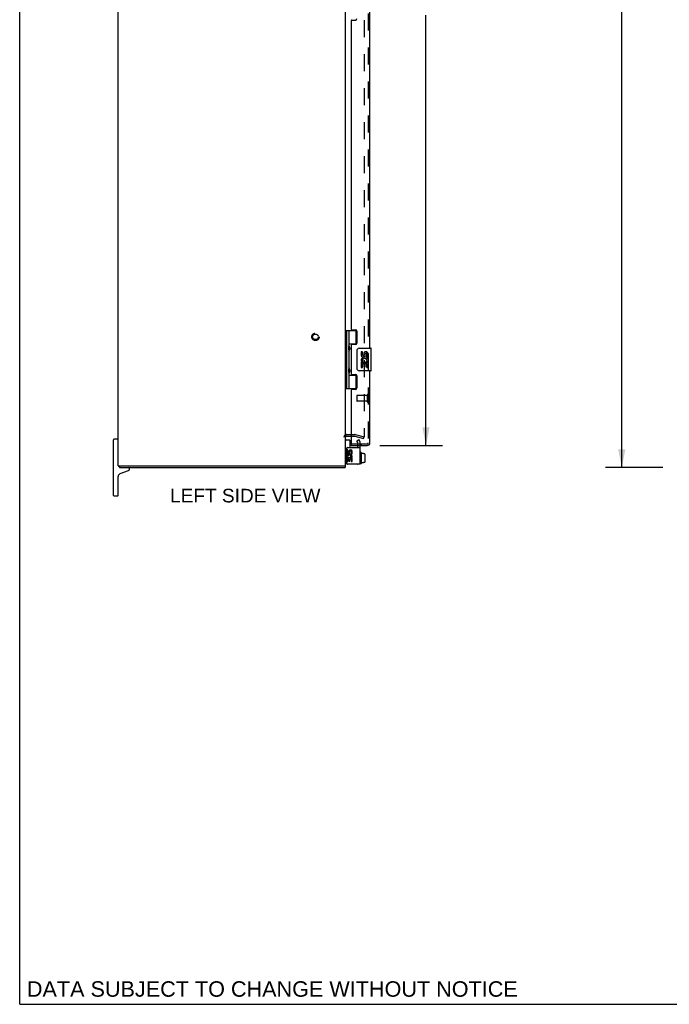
# Model space of a CAD drawing. Header units: inches. Extents: x 0 to 136, y 0 to 88.
# Tile 1 of 9: x 0 to 29, y 0 to 43. Entities that reach past the tile are written whole.
import ezdxf

# ---------------------------------------------------------------- set-up
doc = ezdxf.new("R2010")
doc.units = ezdxf.units.IN
doc.header["$LTSCALE"] = 7.48
doc.header["$MEASUREMENT"] = 0
doc.linetypes.add('HIDDEN', pattern=[0.2, 0.1, -0.1])
doc.layers.get('0').update_dxf_attribs({"linetype": 'CONTINUOUS'})
for name, color, linetype in [('DEFAULT_2', 8, 'HIDDEN'), ('DIMENSIONS', 7, 'CONTINUOUS'), ('DOOR_ASSEMBLY', 7, 'CONTINUOUS')]:
    doc.layers.add(name, color=color, linetype=linetype)
doc.styles.get("Standard").update_dxf_attribs({"font": 'arial.ttf'})
doc.dimstyles.new('DIMSTYLE_1', dxfattribs={"dimtxt": 0.6, "dimasz": 0.8, "dimexe": 0.09, "dimexo": 0.07, "dimgap": 0.0375, "dimtad": 0, "dimtih": 1, "dimtoh": 1, "dimzin": 4, "dimdsep": 46, "dimtxsty": 'Standard', "dimblk": '_FILLED', "dimblk1": '_FILLED', "dimblk2": '_FILLED', "dimcen": 0.09, "dimadec": 3, "dimazin": 1, "dimtfac": 1, "dimtdec": 3, "dimtofl": 0, "dimtmove": 0, "dimatfit": 3, "dimldrblk": '_FILLED', "dimfxl": 0, "dimtolj": 1, "dimtzin": 4, "dimarcsym": 0})

# ---------------------------------------------------------------- blocks, each defined once
blk = doc.blocks.new('_FILLED')
at = {"color": 0, "linetype": 'ByBlock'}
blk.add_solid([(0, 0), (-1, 0.2), (-1, -0.2)], dxfattribs=at)
blk = doc.blocks.new('*D5')
at = {"layer": 'DIMENSIONS', "color": 2, "linetype": 'Continuous'}
for p, q in [((15.84, 64.651), (18.583, 64.651)), ((17.863, 64.651), (17.863, 45.624)), ((17.863, 24.588), (17.863, 43.524)), ((15.84, 24.588), (18.583, 24.588))]:
    blk.add_line(p, q, dxfattribs=at)
at = {"layer": 'DIMENSIONS', "color": 2, "linetype": 'Continuous', "xscale": 0.8, "yscale": 0.8, "zscale": 0.8}
for p, rotation in [((17.863, 64.651), 90), ((17.863, 24.588), 270)]:
    blk.add_blockref('_FILLED', p, dxfattribs=dict(at, rotation=rotation))
at = {"layer": 'DIMENSIONS', "color": 2, "linetype": 'Continuous', "insert": (17.863, 45.324), "char_height": 0.6, "width": 2.51152, "attachment_point": 2, "line_spacing_factor": 0.9}
blk.add_mtext('40.06\\PDOOR', dxfattribs=at)
blk = doc.blocks.new('*D9')
at = {"layer": 'DIMENSIONS', "color": 2, "linetype": 'Continuous'}
for p, q in [((28.277, 65.619), (25.751, 65.619)), ((26.471, 65.619), (26.471, 45.219)), ((26.471, 23.619), (26.471, 44.019)), ((28.277, 23.619), (25.751, 23.619))]:
    blk.add_line(p, q, dxfattribs=at)
at = {"layer": 'DIMENSIONS', "color": 2, "linetype": 'Continuous', "xscale": 0.8, "yscale": 0.8, "zscale": 0.8}
for p, rotation in [((26.471, 65.619), 90), ((26.471, 23.619), 270)]:
    blk.add_blockref('_FILLED', p, dxfattribs=dict(at, rotation=rotation))
at = {"layer": 'DIMENSIONS', "color": 2, "linetype": 'Continuous', "insert": (26.471, 44.919), "char_height": 0.6, "width": 2.09665, "attachment_point": 2, "line_spacing_factor": 0.9}
blk.add_mtext('42.00', dxfattribs=at)

msp = doc.modelspace()

# ---------------------------------------------------------------- linework, layer by layer
at = {"color": 7, "linetype": 'Continuous'}
for p, q in [((0, 0), (0, 88)), ((4.1286, 22.3942), (4.1286, 24.8442)), ((4.3036, 24.8692), (4.1536, 24.8692)), ((14.3686, 24.8318), (14.5061, 24.8318)), ((14.5161, 24.8218), (14.5161, 24.5067)), ((14.9961, 24.2884), (14.9761, 24.2884)), ((15.0061, 24.2784), (15.0061, 23.7914)), ((15.1131, 24.2364), (15.0061, 24.2364)), ((15.1131, 24.2364), (15.1131, 24.221)), ((15.1711, 24.221), (15.1131, 24.221)), ((15.1711, 23.8433), (15.1131, 23.8433)), ((15.1131, 23.8269), (15.1131, 23.8433)), ((15.1811, 24.2098), (15.1811, 23.8546)), ((4.3311, 23.6942), (4.4336, 23.6942)), ((4.3816, 23.6942), (4.3816, 23.6192)), ((4.4207, 23.3508), (4.7891, 23.4848)), ((4.8286, 23.5412), (4.8286, 23.5592)), ((14.2162, 23.6942), (14.3285, 23.6942)), ((14.3056, 23.6942), (14.3056, 23.6192)), ((14.4086, 23.7693), (14.4221, 23.7693)), ((14.9961, 23.7814), (14.9761, 23.7814)), ((15.1131, 23.8269), (15.0061, 23.8269)), ((4.3286, 22.3942), (4.3286, 23.2192)), ((4.1536, 22.3692), (4.3036, 22.3692)), ((0, 0), (136, 0))]:
    msp.add_line(p, q, dxfattribs=at)
at = {"color": 3, "linetype": 'Continuous'}
for p, q in [((4.3286, 23.6942), (4.3286, 65.5442)), ((14.3286, 23.6942), (14.3286, 65.5442)), ((14.3706, 24.9942), (14.5716, 24.9942)), ((14.3621, 24.4467), (14.3621, 23.8293)), ((14.4278, 24.3913), (14.3814, 24.3913)), ((14.3814, 24.3913), (14.3814, 24.2907)), ((14.4221, 24.5067), (14.9661, 24.5067)), ((14.4278, 24.2907), (14.4278, 24.3913)), ((14.4759, 24.3369), (14.4759, 24.286)), ((14.5207, 24.2907), (14.5206, 24.3217)), ((14.567, 24.3217), (14.567, 24.2211)), ((14.6134, 24.2211), (14.6134, 24.3217)), ((14.9661, 23.7693), (14.9661, 24.5067)), ((14.3949, 24.051), (14.3814, 24.051)), ((14.3814, 24.051), (14.3814, 23.8809)), ((14.3814, 23.8809), (14.4278, 23.8809)), ((14.4203, 24.051), (14.4405, 24.0651)), ((14.6134, 24.051), (14.4203, 24.051)), ((14.4278, 24.0046), (14.4759, 24.0046)), ((14.4278, 23.8809), (14.4278, 24.0046)), ((14.4759, 24.0046), (14.4759, 23.9041)), ((14.4759, 23.9041), (14.5206, 23.9041)), ((14.5206, 24.0046), (14.567, 24.0046)), ((14.5206, 23.9041), (14.5206, 24.0046)), ((14.5613, 24.0775), (14.6039, 24.0591)), ((14.567, 24.2211), (14.6134, 24.2211)), ((14.567, 24.0046), (14.567, 23.8809)), ((14.567, 23.8809), (14.6134, 23.8809)), ((14.6134, 23.8809), (14.6134, 24.051)), ((4.3286, 23.6942), (4.3311, 23.6942)), ((4.3816, 23.6192), (14.3056, 23.6192)), ((4.4385, 23.6942), (14.2162, 23.6942)), ((14.9661, 23.7693), (14.4221, 23.7693))]:
    msp.add_line(p, q, dxfattribs=at)
at = {"color": 7, "linetype": 'Continuous'}
for centre, radius, start, end in [((4.1536, 24.8442), 0.025, 90, 180), ((4.3036, 24.8442), 0.025, 0, 90), ((14.3686, 24.7918), 0.04, 90, 180), ((14.5061, 24.8218), 0.01, 0, 90), ((14.9761, 24.2784), 0.01, 90, 180.00001), ((14.9961, 24.2784), 0.01, 359.99999, 90), ((14.4086, 23.8493), 0.08, 180, 270), ((4.4686, 23.7592), 0.14, 207.70557, 231.57346), ((4.7686, 23.5592), 0.06, 0, 90), ((4.7686, 23.5412), 0.06, 290, 360), ((14.848, 23.7849), 0.0162, 253.79096, 286.20904), ((14.9761, 23.7914), 0.01, 179.99999, 270), ((14.9961, 23.7914), 0.01, 270, 0.00001), ((4.4686, 23.2192), 0.14, 110, 180), ((4.1536, 22.3942), 0.025, 180, 270), ((4.3036, 22.3942), 0.025, 270, 360)]:
    msp.add_arc(centre, radius, start, end, dxfattribs=at)
at = {"color": 3, "linetype": 'Continuous'}
for centre, radius, start, end in [((14.3706, 24.9522), 0.042, 90, 180), ((14.4221, 24.4467), 0.06, 90, 180), ((14.451, 24.2907), 0.0696, 180, 360), ((14.451, 24.2907), 0.0232, 180, 261.22946), ((14.4506, 24.2943), 0.0267, 263.42855, 341.76278), ((14.5439, 24.3218), 0.0696, 359.99114, 167.43379), ((14.5438, 24.3217), 0.0232, 0, 180.04847), ((14.4221, 23.8293), 0.06, 180, 270), ((14.495, 24.105), 0.1137, 161.41988, 206.19629), ((14.4974, 24.1052), 0.116, 336.59665, 161.87913), ((14.4974, 24.1052), 0.116, 205.73705, 207.8532), ((14.4974, 24.1052), 0.0696, 336.59665, 215.11217)]:
    msp.add_arc(centre, radius, start, end, dxfattribs=at)
at = {"color": 7, "linetype": 'Continuous'}
for centre, major_axis, ratio, start_param, end_param in [((15.1711, 24.2098), (0, 0.0111), 0.8988338, -1.5707963, 0), ((15.1711, 23.8546), (0, 0.0113), 0.8861604, -3.1415927, -1.5707963)]:
    msp.add_ellipse(centre, major_axis=major_axis, ratio=ratio, start_param=start_param, end_param=end_param, dxfattribs=at)
at = {"layer": 'DEFAULT_2', "color": 8, "linetype": 'HIDDEN'}
for p, q in [((15.1412, 64.2529), (15.1412, 24.9855)), ((14.3706, 25.0692), (14.7292, 25.0692)), ((14.5716, 24.9942), (14.7292, 24.9942)), ((14.7357, 24.9934), (15.1218, 24.8899)), ((14.7551, 25.0658), (15.1412, 24.9623)), ((14.8207, 24.7952), (14.9108, 24.8472)), ((14.8621, 24.7237), (14.8207, 24.7952)), ((14.8621, 24.5067), (14.8621, 24.7237)), ((14.9521, 24.7757), (14.9108, 24.8472)), ((14.9661, 24.5067), (14.9661, 24.7237)), ((15.1218, 24.8899), (15.1412, 24.9623))]:
    msp.add_line(p, q, dxfattribs=at)
for points in [[(15.1267, 24.9705), (15.1264, 24.9705), (15.1248, 24.9706), (15.1231, 24.971)], [(15.1412, 24.9855), (15.1411, 24.9838), (15.1408, 24.9821), (15.1404, 24.9805), (15.1397, 24.9789), (15.1389, 24.9774), (15.1379, 24.976), (15.1368, 24.9748), (15.1356, 24.9737), (15.1342, 24.9727), (15.1328, 24.9719), (15.1313, 24.9713), (15.1297, 24.9708), (15.128, 24.9706), (15.1267, 24.9705)]]:
    msp.add_lwpolyline(points, dxfattribs=at)
for radius in [0.1635, 0.124]:
    msp.add_circle((13.0036, 29.3691), radius, dxfattribs=at)
for centre, radius, start, end in [((14.3706, 24.9522), 0.117, 90, 180), ((14.7292, 24.9692), 0.1, 75, 90), ((14.7292, 24.9692), 0.025, 75, 90), ((14.8621, 24.7237), 0.104, 0, 30)]:
    msp.add_arc(centre, radius, start, end, dxfattribs=at)
at = {"layer": 'DOOR_ASSEMBLY', "color": 8, "linetype": 'HIDDEN'}
for p, q in [((15.3216, 64.5336), (15.3216, 24.7048)), ((14.8216, 26.7768), (14.8216, 26.5488)), ((15.2786, 26.7868), (14.8316, 26.7868)), ((15.2786, 26.5388), (14.8316, 26.5388)), ((15.2786, 26.8048), (15.2786, 26.5208)), ((14.5716, 24.6628), (15.2796, 24.6628)), ((14.8566, 24.6628), (14.8566, 24.5878)), ((15.0128, 24.6628), (15.0128, 24.5878))]:
    msp.add_line(p, q, dxfattribs=at)
at = {"layer": 'DOOR_ASSEMBLY', "color": 3, "linetype": 'Continuous'}
for p, q in [((15.3966, 28.8691), (15.3966, 44.1192)), ((14.5716, 43.2777), (14.5716, 29.7106)), ((14.6026, 43.3087), (14.7586, 43.3087)), ((14.6026, 29.6796), (14.7586, 29.6796)), ((14.8216, 29.6166), (14.8216, 29.0896)), ((14.5716, 28.9956), (14.5716, 27.7426)), ((14.7586, 29.0266), (14.6026, 29.0266)), ((15.3966, 24.7048), (15.3966, 27.8691)), ((14.6026, 27.7116), (14.7586, 27.7116)), ((14.8216, 27.6486), (14.8216, 27.1216)), ((14.5716, 27.0276), (14.5716, 24.6628)), ((14.7586, 27.0586), (14.6026, 27.0586)), ((14.5716, 24.5878), (15.2796, 24.5878))]:
    msp.add_line(p, q, dxfattribs=at)
at = {"layer": 'DOOR_ASSEMBLY', "color": 7, "linetype": 'Continuous'}
for p, q in [((14.3286, 29.6486), (14.8128, 29.6486)), ((14.3676, 29.6486), (14.3676, 27.0896)), ((14.4666, 29.6486), (14.4666, 28.9613)), ((14.7866, 29.0581), (14.7866, 29.6486)), ((14.4666, 29.0581), (14.8131, 29.0581)), ((14.7554, 29.0491), (14.8068, 29.0491)), ((14.7554, 29.0491), (14.7554, 29.0266)), ((14.4666, 28.7609), (14.4666, 27.9773)), ((14.4831, 28.7911), (14.4831, 28.9311)), ((14.8316, 27.9691), (14.8316, 28.7691)), ((14.9316, 28.8691), (15.4416, 28.8691)), ((15.0698, 28.7149), (15.0069, 28.7149)), ((15.0069, 28.7149), (15.0069, 28.5786)), ((15.0698, 28.5786), (15.0698, 28.7149)), ((15.1349, 28.6411), (15.1349, 28.5721)), ((15.1955, 28.5786), (15.1955, 28.6206)), ((15.2584, 28.4843), (15.2584, 28.6206)), ((15.319, 28.4843), (15.319, 28.6411)), ((15.4566, 27.8841), (15.4566, 28.8541)), ((15.0251, 28.2536), (15.0069, 28.2536)), ((15.0069, 28.2536), (15.0069, 28.0233)), ((15.0595, 28.2536), (15.0869, 28.2728)), ((15.0595, 28.2536), (15.319, 28.2536)), ((15.0698, 28.1908), (15.1349, 28.1908)), ((15.0698, 28.0233), (15.0698, 28.1908)), ((15.1349, 28.1908), (15.1349, 28.0547)), ((15.1955, 28.1908), (15.2584, 28.1908)), ((15.1955, 28.0547), (15.1955, 28.1908)), ((15.2506, 28.2896), (15.3083, 28.2647)), ((15.2584, 28.4843), (15.319, 28.4843)), ((15.2584, 28.0233), (15.2584, 28.1908)), ((15.319, 28.3006), (15.319, 28.3536)), ((15.319, 28.0233), (15.319, 28.2536)), ((14.4666, 27.7769), (14.4666, 27.0896)), ((14.4831, 27.8071), (14.4831, 27.9471)), ((15.4416, 27.8691), (14.9316, 27.8691)), ((15.0069, 28.0233), (15.0698, 28.0233)), ((15.1349, 28.0547), (15.1955, 28.0547)), ((15.2584, 28.0233), (15.319, 28.0233)), ((14.4666, 27.6801), (14.8131, 27.6801)), ((14.7554, 27.7116), (14.7554, 27.6891)), ((14.8068, 27.6891), (14.7554, 27.6891)), ((14.7866, 27.0896), (14.7866, 27.6801)), ((14.3286, 27.0896), (14.8128, 27.0896)), ((14.5716, 24.5878), (14.5716, 24.6628))]:
    msp.add_line(p, q, dxfattribs=at)
for points in [[(14.4666, 29.005), (14.4675, 28.9965), (14.4695, 28.987), (14.4726, 28.9766), (14.4765, 28.9654), (14.4809, 28.9538), (14.4857, 28.9421), (14.4906, 28.9304), (14.4953, 28.9187), (14.4996, 28.9072), (14.5034, 28.8956), (14.5063, 28.8841), (14.5083, 28.8726), (14.5089, 28.8611), (14.5083, 28.8496), (14.5063, 28.8381), (14.5034, 28.8266), (14.4996, 28.815), (14.4953, 28.8035), (14.4906, 28.7918), (14.4858, 28.7801), (14.4809, 28.7683), (14.4765, 28.7568), (14.4726, 28.7456), (14.4695, 28.7352), (14.4675, 28.7257), (14.4666, 28.7172)], [(14.8316, 28.7691), (14.8318, 28.7754), (14.8324, 28.7816), (14.8334, 28.7877), (14.8347, 28.7937), (14.8363, 28.7996), (14.8383, 28.8053)], [(14.4666, 28.021), (14.4675, 28.0125), (14.4695, 28.003), (14.4726, 27.9926), (14.4765, 27.9814), (14.4809, 27.9698), (14.4857, 27.9581), (14.4906, 27.9464), (14.4953, 27.9347), (14.4996, 27.9232), (14.5034, 27.9116), (14.5063, 27.9001), (14.5083, 27.8886), (14.5089, 27.8771), (14.5083, 27.8656), (14.5063, 27.8541), (14.5034, 27.8426), (14.4996, 27.831), (14.4953, 27.8195), (14.4906, 27.8078), (14.4858, 27.7961), (14.4809, 27.7843), (14.4765, 27.7728), (14.4726, 27.7616), (14.4695, 27.7512), (14.4675, 27.7417), (14.4666, 27.7332)], [(14.8383, 27.9329), (14.8363, 27.9386), (14.8347, 27.9445), (14.8334, 27.9504), (14.8324, 27.9566), (14.8318, 27.9628), (14.8316, 27.9691)]]:
    msp.add_lwpolyline(points, dxfattribs=at)
at = {"layer": 'DOOR_ASSEMBLY', "color": 3, "linetype": 'Continuous'}
for centre, radius, start, end in [((14.7586, 43.3717), 0.063, 270, 360), ((14.6026, 43.2777), 0.031, 90, 180), ((14.6026, 29.7106), 0.031, 180, 270), ((14.7586, 29.6166), 0.063, 0, 90), ((14.7586, 29.0896), 0.063, 270, 360), ((14.6026, 28.9956), 0.031, 90, 180), ((14.6026, 27.7426), 0.031, 180, 270), ((14.7586, 27.6486), 0.063, 0, 90), ((14.6026, 27.0276), 0.031, 90, 180), ((14.7586, 27.1216), 0.063, 270, 360), ((15.2796, 24.7048), 0.117, 270, 360)]:
    msp.add_arc(centre, radius, start, end, dxfattribs=at)
at = {"layer": 'DOOR_ASSEMBLY', "color": 7, "linetype": 'Continuous'}
for centre, radius, start, end in [((14.3931, 28.9311), 0.09, 0, 35.18775), ((14.3931, 28.7911), 0.09, 324.81225, 360), ((14.9316, 28.7691), 0.1, 90, 158.79459), ((15.227, 28.6206), 0.0943, 71.72667, 167.43379), ((15.2269, 28.6206), 0.0314, 0, 180.04847), ((15.227, 28.6206), 0.0943, 12.54017, 71.70103), ((15.4416, 28.8541), 0.015, 0, 90), ((15.1608, 28.3269), 0.1541, 161.41988, 206.19629), ((15.1012, 28.5786), 0.0943, 180, 360), ((15.1641, 28.3271), 0.1572, 9.70314, 161.87913), ((15.1641, 28.3271), 0.1572, 205.73705, 207.8532), ((15.1641, 28.3271), 0.0943, 336.59665, 215.11217), ((15.1012, 28.5786), 0.0314, 180, 261.22946), ((15.1006, 28.5834), 0.0362, 263.42855, 341.76278), ((15.1641, 28.3271), 0.1572, 336.59665, 350.29686), ((14.3931, 27.9471), 0.09, 0, 35.18775), ((14.3931, 27.8071), 0.09, 324.81225, 360), ((14.9316, 27.9691), 0.1, 201.20502, 270), ((15.4416, 27.8841), 0.015, 270, 360)]:
    msp.add_arc(centre, radius, start, end, dxfattribs=at)
at = {"layer": 'DOOR_ASSEMBLY', "color": 8, "linetype": 'HIDDEN'}
for centre, radius, start, end in [((14.8316, 26.7768), 0.01, 90, 180), ((14.8316, 26.5488), 0.01, 180, 270), ((15.3001, 26.8048), 0.0215, 0, 180), ((15.3001, 26.5208), 0.0215, 180, 360), ((15.2796, 24.7048), 0.042, 270, 360)]:
    msp.add_arc(centre, radius, start, end, dxfattribs=at)
at = {"layer": 'DOOR_ASSEMBLY', "color": 7, "linetype": 'Continuous'}
for centre in [(14.5557, 28.8611), (14.5557, 27.8771)]:
    msp.add_ellipse(centre, major_axis=(0, 0.1875), ratio=0.5625, start_param=1.0071888, end_param=2.1344039, dxfattribs=at)

# ---------------------------------------------------------------- texts
at = {"layer": 'DIMENSIONS', "color": 2, "linetype": 'Continuous', "attachment_point": 2, "line_spacing_factor": 0.9}
for s, insert, char_height, width in [('LEFT SIDE VIEW', (9.9155, 22.6834), 0.6, 6.59777), ('DATA SUBJECT TO CHANGE WITHOUT NOTICE', (11.1072, 1.0136), 0.68, 21.542602)]:
    msp.add_mtext(s, dxfattribs=dict(at, insert=insert, char_height=char_height, width=width))

# ---------------------------------------------------------------- dimensions: what is measured, and where the dimension line sits
at = {"layer": 'DIMENSIONS', "color": 2, "linetype": 'Continuous'}
dim = msp.add_linear_dim(base=(26.4713, 23.6192), p1=(28.3467, 65.6192), p2=(28.3467, 23.6192), angle=270, dimstyle='DIMSTYLE_1', dxfattribs=at)
dim.commit()
dim.dimension.update_dxf_attribs({"geometry": '*D9', "text_midpoint": (26.4555, 44.6159), "dimtype": 160})
dim = msp.add_linear_dim(base=(17.8634, 24.5878), p1=(15.7696, 64.6506), p2=(15.7696, 24.5878), angle=270, text='<>\\PDOOR', dimstyle='DIMSTYLE_1', dxfattribs=at)
dim.commit()
dim.dimension.update_dxf_attribs({"geometry": '*D5', "text_midpoint": (17.8634, 44.574), "dimtype": 160})

doc.saveas('drawing.dxf')
